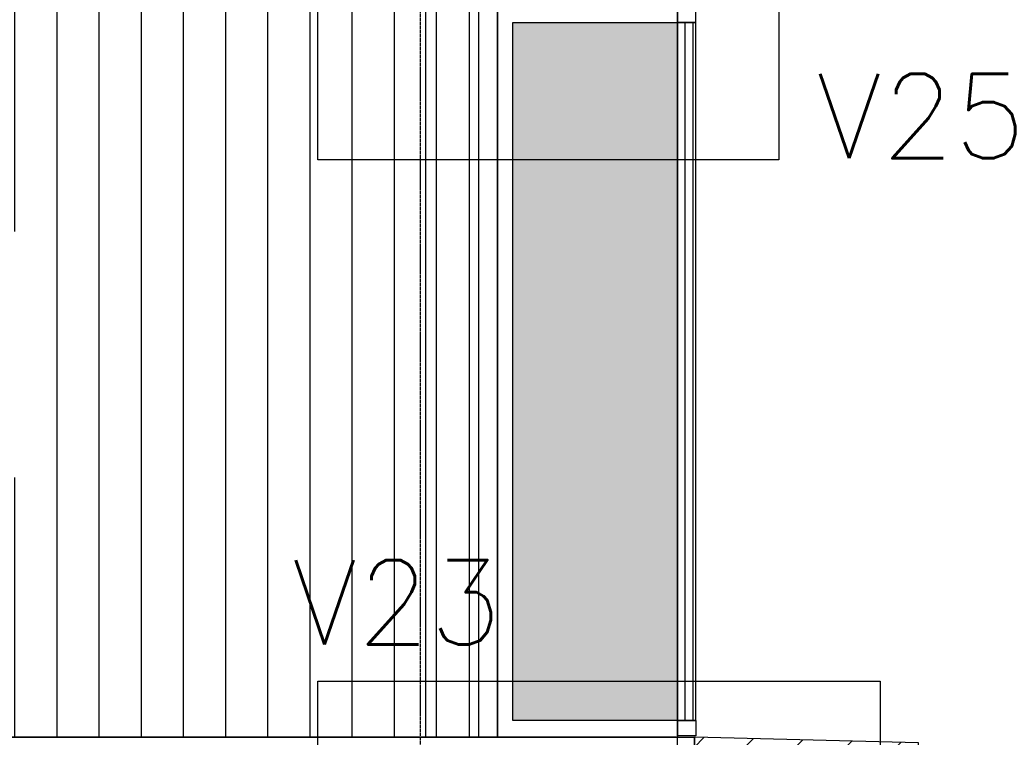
# Model space of a CAD drawing. Header units: millimetres. Extents: x -196137 to 115258, y -76805 to 9942.
# Tile 27 of 56: x 101417 to 104920, y -66622 to -64069. Entities that reach past the tile are written whole.
import ezdxf

# ---------------------------------------------------------------- set-up
doc = ezdxf.new("R2010")
doc.units = ezdxf.units.MM
doc.header["$LTSCALE"] = 0.5
doc.linetypes.add('CENTER2', pattern=[28.575, 19.05, -3.175, 3.175, -3.175])
doc.linetypes.add('HIDDEN2', pattern=[4.7625, 3.175, -1.5875])
for name, color, linetype in [('arc. 250', 250, 'Continuous'), ('arc. 254', 254, 'Continuous'), ('arc. 9', 9, 'Continuous'), ('detailaanduiding', 4, 'Continuous'), ('pen 0.05mm', 7, 'Continuous'), ('pen 0.10mm', 6, 'Continuous'), ('pen 0.15mm', 1, 'Continuous'), ('pen 0.20mm', 2, 'Continuous'), ('stramien', 9, 'CENTER2')]:
    doc.layers.add(name, color=color, linetype=linetype)
doc.layers.add('hulplijn', color=140, linetype='Continuous', plot=False)
doc.styles.add('3.0mm tekst', font='romans.shx', dxfattribs={"height": 3})

msp = doc.modelspace()

# ---------------------------------------------------------------- hatches: boundary and pattern name
at = {"layer": 'arc. 250'}
h = msp.add_hatch(dxfattribs=at)
h.set_pattern_fill('_USER', color=256, scale=150, angle=90, pattern_type=0)
h.set_pattern_definition([(90, (0, 0), (-150, 9e-15), [])])
h.paths.add_polyline_path([(98412, -64022.1), (103117, -64022.1), (103117, -66622.1), (98412, -66622.1)])
h.paths.add_polyline_path([(99887, -65697.1), (101417, -65697.1), (101417, -64822.1), (99887, -64822.1)], flags=16)
at = {"layer": 'arc. 254'}
h = msp.add_hatch(color=256, dxfattribs=at)
h.dxf.hatch_style = 1
h.paths.add_polyline_path([(103172, -64078.1), (103757, -64078.1), (103757, -66562.1), (103172, -66562.1)])
at = {"layer": 'arc. 9'}
h = msp.add_hatch(dxfattribs=at)
h.set_pattern_fill('ANSI31', color=256, scale=40)
h.set_pattern_definition([(45, (-4819.85, 0), (-89.80256, 89.80256), [])])
h.paths.add_polyline_path([(103818, -66742.1), (104615, -66742.1), (104615, -66642.1), (103818, -66622.1)])

# ---------------------------------------------------------------- linework, layer by layer
msp.add_lwpolyline([(102862, -64022.1), (103016, -64022.1), (103016, -66622.1), (102862, -66622.1)], close=True)
at = {"layer": 'detailaanduiding'}
for points in [[(102478.2, -63182.5), (104118.3, -63182.5), (104118.3, -64567.5), (102478.2, -64567.5)], [(102478.2, -66422.7), (104478.2, -66422.7), (104478.2, -67807.7), (102478.2, -67807.7)]]:
    msp.add_lwpolyline(points, close=True, dxfattribs=at)
at = {"layer": 'hulplijn'}
msp.add_lwpolyline([(98412, -64022.1), (103117, -64022.1), (103117, -66622.1), (98412, -66622.1)], close=True, dxfattribs=at)
at = {"layer": 'pen 0.05mm'}
for points in [[(103117, -64022.1), (103757, -64022.1), (103757, -66622.1), (103117, -66622.1)], [(103172, -64078.1), (103757, -64078.1), (103757, -66562.1), (103172, -66562.1)], [(103757, -64078.1), (103822, -64078.1), (103822, -66562.1), (103757, -66562.1)]]:
    msp.add_lwpolyline(points, close=True, dxfattribs=at)
at = {"layer": 'pen 0.10mm', "linetype": 'HIDDEN2'}
msp.add_line((88342, -66622.1), (103757, -66622.1), dxfattribs=at)
at = {"layer": 'pen 0.10mm'}
msp.add_lwpolyline([(103785, -64078.1), (103812, -64078.1), (103812, -66562.1), (103785, -66562.1)], close=True, dxfattribs=at)
at = {"layer": 'pen 0.15mm'}
for points in [[(103757, -64027.1), (103817, -64027.1), (103817, -64002.1), (103822, -64002.1), (103822, -64078.1), (103757, -64078.1)], [(103758, -66562.1), (103823, -66562.1), (103823, -66617.1), (103758, -66617.1)], [(103757, -66622.1), (103817, -66622.1), (103817, -66862.1), (103757, -66862.1)]]:
    msp.add_lwpolyline(points, close=True, dxfattribs=at)
at = {"layer": 'pen 0.20mm'}
msp.add_lwpolyline([(103818, -66742.1), (104615, -66742.1), (104615, -66642.1), (103818, -66622.1)], close=True, dxfattribs=at)
at = {"layer": 'stramien'}
msp.add_line((102842, -60807.1), (102842, -73707.1), dxfattribs=at)

# ---------------------------------------------------------------- texts
at = {"layer": 'detailaanduiding', "char_height": 300, "width": 810, "attachment_point": 1, "style": '3.0mm tekst'}
for s, insert in [('V25', (104252.4, -64261.6)), ('V23', (102386.3, -65991.4))]:
    msp.add_mtext(s, dxfattribs=dict(at, insert=insert))

doc.saveas('drawing.dxf')
